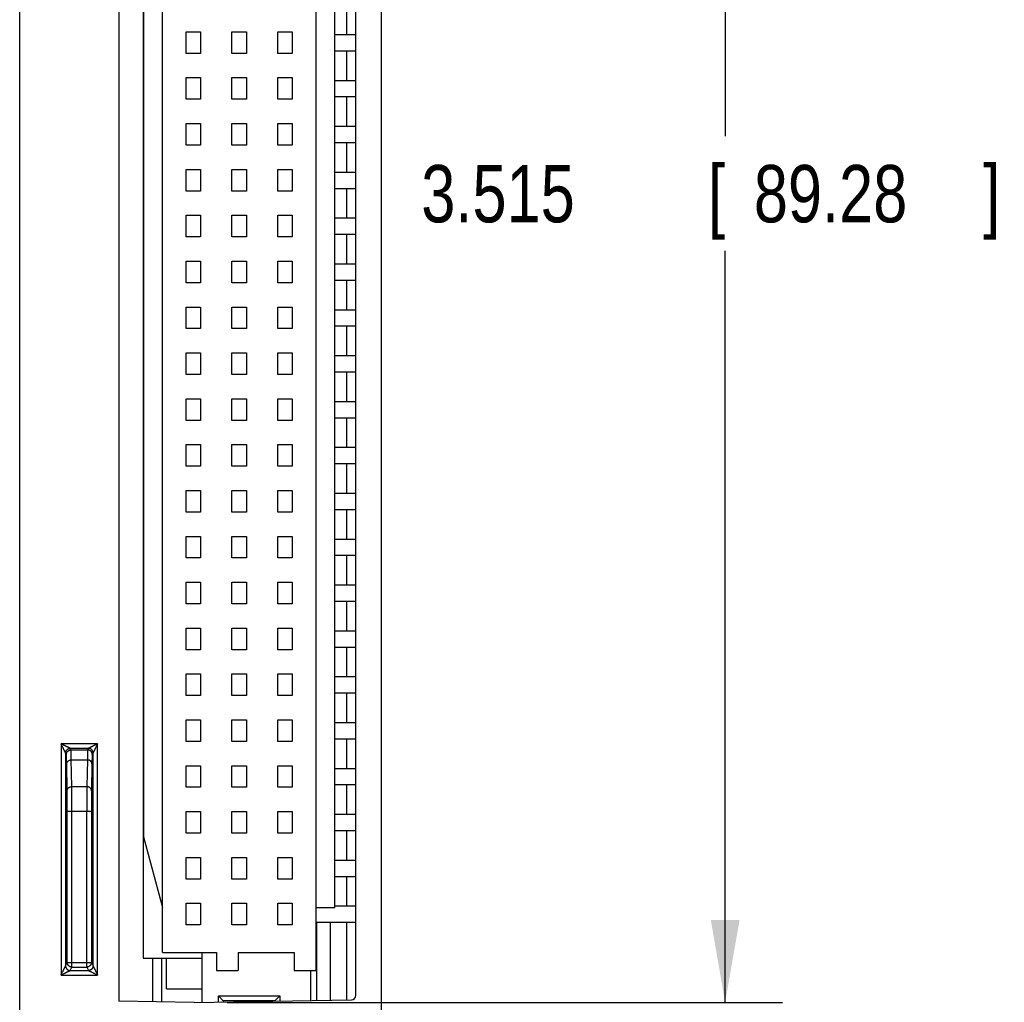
# Model space of a CAD drawing. Header units: inches. Extents: x 0 to 22, y 0 to 17.
# Tile 49 of 53: x 17.5 to 19.6, y 9.1 to 11.3. Entities that reach past the tile are written whole.
import ezdxf

# ---------------------------------------------------------------- set-up
doc = ezdxf.new("R2010")
doc.units = ezdxf.units.IN
doc.header["$LTSCALE"] = 1.21
doc.header["$MEASUREMENT"] = 0
doc.layers.get('0').update_dxf_attribs({"linetype": 'CONTINUOUS'})
doc.layers.add('DIMENSIONS', color=7, linetype='CONTINUOUS')
doc.styles.get("Standard").update_dxf_attribs({"font": 'txt', "width": 0.8})
doc.dimstyles.new('DIMSTYLE_1', dxfattribs={"dimtxt": 0.125, "dimasz": 0.18, "dimexe": 0.18, "dimexo": 0.0625, "dimgap": 0.09, "dimtad": 0, "dimtih": 1, "dimtoh": 1, "dimdec": 3, "dimzin": 4, "dimdsep": 46, "dimtxsty": 'STANDARD', "dimblk": '_FILLED', "dimblk1": '_FILLED', "dimblk2": '_FILLED', "dimcen": 0.09, "dimadec": 0, "dimazin": 0, "dimtp": 0.01, "dimtm": 0.01, "dimtfac": 1, "dimtdec": 3, "dimtofl": 0, "dimtmove": 0, "dimatfit": 3, "dimldrblk": '_FILLED', "dimfxl": 1, "dimtolj": 1, "dimtzin": 4, "dimarcsym": 0})

# ---------------------------------------------------------------- blocks, each defined once
blk = doc.blocks.new('_FILLED')
at = {"color": 0, "linetype": 'BYBLOCK'}
blk.add_solid([(0, 0), (-1, 0.174), (-1, -0.174)], dxfattribs=at)
blk = doc.blocks.new('*D8')
at = {"layer": 'DIMENSIONS', "color": 2, "linetype": 'CONTINUOUS'}
for p, q in [((17.9332, 12.6632), (19.1537, 12.6632)), ((19.0287, 12.6632), (19.0287, 11.0369)), ((19.0287, 9.1484), (19.0287, 10.7869)), ((17.9432, 9.1484), (19.1537, 9.1484))]:
    blk.add_line(p, q, dxfattribs=at)
at = {"layer": 'DIMENSIONS', "color": 2, "linetype": 'CONTINUOUS', "xscale": 0.18, "yscale": 0.18, "zscale": 0.18}
for p, rotation in [((19.0287, 12.6632), 90), ((19.0287, 9.1484), 270)]:
    blk.add_blockref('_FILLED', p, dxfattribs=dict(at, rotation=rotation))
at = {"layer": 'DIMENSIONS', "color": 2, "linetype": 'CONTINUOUS', "width": 0.8}
for s, p in [('3.515', (18.3662, 10.8494)), ('[', (18.9912, 10.8494)), ('89.28', (19.0912, 10.8494)), (']', (19.5912, 10.8494))]:
    blk.add_text(s, height=0.125, dxfattribs=at).set_placement(p)

msp = doc.modelspace()

# ---------------------------------------------------------------- linework, layer by layer
at = {"color": 7, "linetype": 'CONTINUOUS'}
for p, q in [((17.4907, 7.4353), (17.4907, 13.3801)), ((18.2787, 13.3796), (18.2787, 7.4358)), ((17.7067, 12.6603), (17.7067, 9.1511)), ((18.2237, 9.1642), (18.2237, 12.6472)), ((18.1365, 12.5644), (18.1365, 9.218)), ((17.7601, 12.5369), (17.7601, 9.2455)), ((17.8018, 9.2573), (17.8018, 12.5251)), ((18.1778, 9.3558), (18.1778, 12.4266)), ((17.7605, 12.2724), (17.7605, 9.51)), ((18.204, 11.2589), (18.204, 11.3235)), ((17.8534, 11.2176), (17.8534, 11.2648)), ((17.8534, 11.2648), (17.8849, 11.2648)), ((17.8849, 11.2648), (17.8849, 11.2176)), ((17.9534, 11.2176), (17.9534, 11.2648)), ((17.9534, 11.2648), (17.9849, 11.2648)), ((17.9849, 11.2648), (17.9849, 11.2176)), ((18.0534, 11.2176), (18.0534, 11.2648)), ((18.0534, 11.2648), (18.0849, 11.2648)), ((18.0849, 11.2648), (18.0849, 11.2176)), ((18.1778, 11.2589), (18.2237, 11.2589)), ((17.8849, 11.2176), (17.8534, 11.2176)), ((17.9849, 11.2176), (17.9534, 11.2176)), ((18.0849, 11.2176), (18.0534, 11.2176)), ((18.1778, 11.2235), (18.2237, 11.2235)), ((18.204, 11.1589), (18.204, 11.2235)), ((17.8534, 11.1176), (17.8534, 11.1648)), ((17.8534, 11.1648), (17.8849, 11.1648)), ((17.8849, 11.1648), (17.8849, 11.1176)), ((17.9534, 11.1176), (17.9534, 11.1648)), ((17.9534, 11.1648), (17.9849, 11.1648)), ((17.9849, 11.1648), (17.9849, 11.1176)), ((18.0534, 11.1176), (18.0534, 11.1648)), ((18.0534, 11.1648), (18.0849, 11.1648)), ((18.0849, 11.1648), (18.0849, 11.1176)), ((18.1778, 11.1589), (18.2237, 11.1589)), ((18.1778, 11.1235), (18.2237, 11.1235)), ((18.204, 11.0589), (18.204, 11.1235)), ((17.8849, 11.1176), (17.8534, 11.1176)), ((17.9849, 11.1176), (17.9534, 11.1176)), ((18.0849, 11.1176), (18.0534, 11.1176)), ((17.8534, 11.0176), (17.8534, 11.0648)), ((17.8534, 11.0648), (17.8849, 11.0648)), ((17.8849, 11.0648), (17.8849, 11.0176)), ((17.9534, 11.0176), (17.9534, 11.0648)), ((17.9534, 11.0648), (17.9849, 11.0648)), ((17.9849, 11.0648), (17.9849, 11.0176)), ((18.0534, 11.0176), (18.0534, 11.0648)), ((18.0534, 11.0648), (18.0849, 11.0648)), ((18.0849, 11.0648), (18.0849, 11.0176)), ((18.1778, 11.0589), (18.2237, 11.0589)), ((17.8849, 11.0176), (17.8534, 11.0176)), ((17.9849, 11.0176), (17.9534, 11.0176)), ((18.0849, 11.0176), (18.0534, 11.0176)), ((18.1778, 11.0235), (18.2237, 11.0235)), ((18.204, 10.9589), (18.204, 11.0235)), ((17.8534, 10.9176), (17.8534, 10.9648)), ((17.8534, 10.9648), (17.8849, 10.9648)), ((17.8849, 10.9648), (17.8849, 10.9176)), ((17.9534, 10.9176), (17.9534, 10.9648)), ((17.9534, 10.9648), (17.9849, 10.9648)), ((17.9849, 10.9648), (17.9849, 10.9176)), ((18.0534, 10.9176), (18.0534, 10.9648)), ((18.0534, 10.9648), (18.0849, 10.9648)), ((18.0849, 10.9648), (18.0849, 10.9176)), ((18.1778, 10.9589), (18.2237, 10.9589)), ((17.8849, 10.9176), (17.8534, 10.9176)), ((17.9849, 10.9176), (17.9534, 10.9176)), ((18.0849, 10.9176), (18.0534, 10.9176)), ((18.1778, 10.9235), (18.2237, 10.9235)), ((18.204, 10.8589), (18.204, 10.9235)), ((17.8534, 10.8176), (17.8534, 10.8648)), ((17.8534, 10.8648), (17.8849, 10.8648)), ((17.8849, 10.8648), (17.8849, 10.8176)), ((17.9534, 10.8176), (17.9534, 10.8648)), ((17.9534, 10.8648), (17.9849, 10.8648)), ((17.9849, 10.8648), (17.9849, 10.8176)), ((18.0534, 10.8176), (18.0534, 10.8648)), ((18.0534, 10.8648), (18.0849, 10.8648)), ((18.0849, 10.8648), (18.0849, 10.8176)), ((18.1778, 10.8589), (18.2237, 10.8589)), ((18.1778, 10.8235), (18.2237, 10.8235)), ((18.204, 10.7589), (18.204, 10.8235)), ((17.8849, 10.8176), (17.8534, 10.8176)), ((17.9849, 10.8176), (17.9534, 10.8176)), ((18.0849, 10.8176), (18.0534, 10.8176)), ((17.8534, 10.7176), (17.8534, 10.7648)), ((17.8534, 10.7648), (17.8849, 10.7648)), ((17.8849, 10.7648), (17.8849, 10.7176)), ((17.9534, 10.7176), (17.9534, 10.7648)), ((17.9534, 10.7648), (17.9849, 10.7648)), ((17.9849, 10.7648), (17.9849, 10.7176)), ((18.0534, 10.7176), (18.0534, 10.7648)), ((18.0534, 10.7648), (18.0849, 10.7648)), ((18.0849, 10.7648), (18.0849, 10.7176)), ((18.1778, 10.7589), (18.2237, 10.7589)), ((17.8849, 10.7176), (17.8534, 10.7176)), ((17.9849, 10.7176), (17.9534, 10.7176)), ((18.0849, 10.7176), (18.0534, 10.7176)), ((18.1778, 10.7235), (18.2237, 10.7235)), ((18.204, 10.6589), (18.204, 10.7235)), ((17.8534, 10.6176), (17.8534, 10.6648)), ((17.8534, 10.6648), (17.8849, 10.6648)), ((17.8849, 10.6648), (17.8849, 10.6176)), ((17.9534, 10.6176), (17.9534, 10.6648)), ((17.9534, 10.6648), (17.9849, 10.6648)), ((17.9849, 10.6648), (17.9849, 10.6176)), ((18.0534, 10.6176), (18.0534, 10.6648)), ((18.0534, 10.6648), (18.0849, 10.6648)), ((18.0849, 10.6648), (18.0849, 10.6176)), ((18.1778, 10.6589), (18.2237, 10.6589)), ((17.8849, 10.6176), (17.8534, 10.6176)), ((17.9849, 10.6176), (17.9534, 10.6176)), ((18.0849, 10.6176), (18.0534, 10.6176)), ((18.1778, 10.6235), (18.2237, 10.6235)), ((18.204, 10.5589), (18.204, 10.6235)), ((17.8534, 10.5176), (17.8534, 10.5648)), ((17.8534, 10.5648), (17.8849, 10.5648)), ((17.8849, 10.5648), (17.8849, 10.5176)), ((17.9534, 10.5176), (17.9534, 10.5648)), ((17.9534, 10.5648), (17.9849, 10.5648)), ((17.9849, 10.5648), (17.9849, 10.5176)), ((18.0534, 10.5176), (18.0534, 10.5648)), ((18.0534, 10.5648), (18.0849, 10.5648)), ((18.0849, 10.5648), (18.0849, 10.5176)), ((18.1778, 10.5589), (18.2237, 10.5589)), ((18.1778, 10.5235), (18.2237, 10.5235)), ((18.204, 10.4589), (18.204, 10.5235)), ((17.8849, 10.5176), (17.8534, 10.5176)), ((17.9849, 10.5176), (17.9534, 10.5176)), ((18.0849, 10.5176), (18.0534, 10.5176)), ((17.8534, 10.4176), (17.8534, 10.4648)), ((17.8534, 10.4648), (17.8849, 10.4648)), ((17.8849, 10.4648), (17.8849, 10.4176)), ((17.9534, 10.4176), (17.9534, 10.4648)), ((17.9534, 10.4648), (17.9849, 10.4648)), ((17.9849, 10.4648), (17.9849, 10.4176)), ((18.0534, 10.4176), (18.0534, 10.4648)), ((18.0534, 10.4648), (18.0849, 10.4648)), ((18.0849, 10.4648), (18.0849, 10.4176)), ((18.1778, 10.4589), (18.2237, 10.4589)), ((17.8849, 10.4176), (17.8534, 10.4176)), ((17.9849, 10.4176), (17.9534, 10.4176)), ((18.0849, 10.4176), (18.0534, 10.4176)), ((18.1778, 10.4235), (18.2237, 10.4235)), ((18.204, 10.3589), (18.204, 10.4235)), ((17.8534, 10.3176), (17.8534, 10.3648)), ((17.8534, 10.3648), (17.8849, 10.3648)), ((17.8849, 10.3648), (17.8849, 10.3176)), ((17.9534, 10.3648), (17.9849, 10.3648)), ((17.9534, 10.3176), (17.9534, 10.3648)), ((17.9849, 10.3648), (17.9849, 10.3176)), ((18.0534, 10.3648), (18.0849, 10.3648)), ((18.0534, 10.3176), (18.0534, 10.3648)), ((18.0849, 10.3648), (18.0849, 10.3176)), ((18.1778, 10.3589), (18.2237, 10.3589)), ((17.8849, 10.3176), (17.8534, 10.3176)), ((17.9849, 10.3176), (17.9534, 10.3176)), ((18.0849, 10.3176), (18.0534, 10.3176)), ((18.1778, 10.3235), (18.2237, 10.3235)), ((18.204, 10.2589), (18.204, 10.3235)), ((17.8534, 10.2176), (17.8534, 10.2648)), ((17.8534, 10.2648), (17.8849, 10.2648)), ((17.8849, 10.2648), (17.8849, 10.2176)), ((17.9534, 10.2648), (17.9849, 10.2648)), ((17.9534, 10.2176), (17.9534, 10.2648)), ((17.9849, 10.2648), (17.9849, 10.2176)), ((18.0534, 10.2648), (18.0849, 10.2648)), ((18.0534, 10.2176), (18.0534, 10.2648)), ((18.0849, 10.2648), (18.0849, 10.2176)), ((18.1778, 10.2589), (18.2237, 10.2589)), ((18.1778, 10.2235), (18.2237, 10.2235)), ((18.204, 10.1589), (18.204, 10.2235)), ((17.8849, 10.2176), (17.8534, 10.2176)), ((17.9849, 10.2176), (17.9534, 10.2176)), ((18.0849, 10.2176), (18.0534, 10.2176)), ((17.8534, 10.1648), (17.8849, 10.1648)), ((17.8534, 10.1176), (17.8534, 10.1648)), ((17.8849, 10.1648), (17.8849, 10.1176)), ((17.9534, 10.1648), (17.9849, 10.1648)), ((17.9534, 10.1176), (17.9534, 10.1648)), ((17.9849, 10.1648), (17.9849, 10.1176)), ((18.0534, 10.1648), (18.0849, 10.1648)), ((18.0534, 10.1176), (18.0534, 10.1648)), ((18.0849, 10.1648), (18.0849, 10.1176)), ((18.1778, 10.1589), (18.2237, 10.1589)), ((17.8849, 10.1176), (17.8534, 10.1176)), ((17.9849, 10.1176), (17.9534, 10.1176)), ((18.0849, 10.1176), (18.0534, 10.1176)), ((18.1778, 10.1235), (18.2237, 10.1235)), ((18.204, 10.0589), (18.204, 10.1235)), ((17.8534, 10.0648), (17.8849, 10.0648)), ((17.8534, 10.0176), (17.8534, 10.0648)), ((17.8849, 10.0648), (17.8849, 10.0176)), ((17.9534, 10.0648), (17.9849, 10.0648)), ((17.9534, 10.0176), (17.9534, 10.0648)), ((17.9849, 10.0648), (17.9849, 10.0176)), ((18.0534, 10.0648), (18.0849, 10.0648)), ((18.0534, 10.0176), (18.0534, 10.0648)), ((18.0849, 10.0648), (18.0849, 10.0176)), ((18.1778, 10.0589), (18.2237, 10.0589)), ((17.8849, 10.0176), (17.8534, 10.0176)), ((17.9849, 10.0176), (17.9534, 10.0176)), ((18.0849, 10.0176), (18.0534, 10.0176)), ((18.1778, 10.0235), (18.2237, 10.0235)), ((18.204, 9.9589), (18.204, 10.0235)), ((17.8534, 9.9648), (17.8849, 9.9648)), ((17.8534, 9.9176), (17.8534, 9.9648)), ((17.8849, 9.9648), (17.8849, 9.9176)), ((17.9534, 9.9648), (17.9849, 9.9648)), ((17.9534, 9.9176), (17.9534, 9.9648)), ((17.9849, 9.9648), (17.9849, 9.9176)), ((18.0534, 9.9648), (18.0849, 9.9648)), ((18.0534, 9.9176), (18.0534, 9.9648)), ((18.0849, 9.9648), (18.0849, 9.9176)), ((18.1778, 9.9589), (18.2237, 9.9589)), ((17.8849, 9.9176), (17.8534, 9.9176)), ((17.9849, 9.9176), (17.9534, 9.9176)), ((18.0849, 9.9176), (18.0534, 9.9176)), ((18.1778, 9.9235), (18.2237, 9.9235)), ((18.204, 9.8589), (18.204, 9.9235)), ((17.8534, 9.8648), (17.8849, 9.8648)), ((17.8534, 9.8176), (17.8534, 9.8648)), ((17.8849, 9.8648), (17.8849, 9.8176)), ((17.9534, 9.8648), (17.9849, 9.8648)), ((17.9534, 9.8176), (17.9534, 9.8648)), ((17.9849, 9.8648), (17.9849, 9.8176)), ((18.0534, 9.8648), (18.0849, 9.8648)), ((18.0534, 9.8176), (18.0534, 9.8648)), ((18.0849, 9.8648), (18.0849, 9.8176)), ((18.1778, 9.8589), (18.2237, 9.8589)), ((17.8849, 9.8176), (17.8534, 9.8176)), ((17.9849, 9.8176), (17.9534, 9.8176)), ((18.0849, 9.8176), (18.0534, 9.8176)), ((18.1778, 9.8235), (18.2237, 9.8235)), ((18.204, 9.7589), (18.204, 9.8235)), ((17.8534, 9.7648), (17.8849, 9.7648)), ((17.8534, 9.7176), (17.8534, 9.7648)), ((17.8849, 9.7648), (17.8849, 9.7176)), ((17.9534, 9.7648), (17.9849, 9.7648)), ((17.9534, 9.7176), (17.9534, 9.7648)), ((17.9849, 9.7648), (17.9849, 9.7176)), ((18.0534, 9.7648), (18.0849, 9.7648)), ((18.0534, 9.7176), (18.0534, 9.7648)), ((18.0849, 9.7648), (18.0849, 9.7176)), ((18.1778, 9.7589), (18.2237, 9.7589)), ((17.6606, 9.7126), (17.5808, 9.7126)), ((17.5808, 9.7126), (17.5808, 9.2084)), ((17.6606, 9.2084), (17.6606, 9.7126)), ((17.8849, 9.7176), (17.8534, 9.7176)), ((17.9849, 9.7176), (17.9534, 9.7176)), ((18.0849, 9.7176), (18.0534, 9.7176)), ((18.1778, 9.7235), (18.2237, 9.7235)), ((18.204, 9.6589), (18.204, 9.7235)), ((17.5925, 9.6892), (17.5908, 9.6926)), ((17.5908, 9.6926), (17.5908, 9.2284)), ((17.6406, 9.7026), (17.6008, 9.7026)), ((17.6025, 9.6992), (17.6008, 9.7026)), ((17.6025, 9.6992), (17.6389, 9.6992)), ((17.6406, 9.7026), (17.6389, 9.6992)), ((17.6506, 9.6926), (17.6489, 9.6892)), ((17.6506, 9.2284), (17.6506, 9.6926)), ((17.5942, 9.6102), (17.5932, 9.6685)), ((17.6032, 9.6774), (17.6382, 9.6774)), ((17.6042, 9.6191), (17.6032, 9.6774)), ((17.6382, 9.6774), (17.6372, 9.6191)), ((17.6482, 9.6685), (17.6472, 9.6102)), ((17.8534, 9.6648), (17.8849, 9.6648)), ((17.8534, 9.6176), (17.8534, 9.6648)), ((17.8849, 9.6648), (17.8849, 9.6176)), ((17.9534, 9.6648), (17.9849, 9.6648)), ((17.9534, 9.6176), (17.9534, 9.6648)), ((17.9849, 9.6648), (17.9849, 9.6176)), ((18.0534, 9.6648), (18.0849, 9.6648)), ((18.0534, 9.6176), (18.0534, 9.6648)), ((18.0849, 9.6648), (18.0849, 9.6176)), ((18.1778, 9.6589), (18.2237, 9.6589)), ((17.6042, 9.6191), (17.6372, 9.6191)), ((17.8849, 9.6176), (17.8534, 9.6176)), ((17.9849, 9.6176), (17.9534, 9.6176)), ((18.0849, 9.6176), (18.0534, 9.6176)), ((18.1778, 9.6235), (18.2237, 9.6235)), ((18.204, 9.5589), (18.204, 9.6235)), ((17.5944, 9.5657), (17.6469, 9.5657)), ((17.5944, 9.2357), (17.5944, 9.5657)), ((17.6044, 9.2257), (17.6044, 9.5657)), ((17.6369, 9.2257), (17.6369, 9.5657)), ((17.6469, 9.5657), (17.6469, 9.2357)), ((17.8534, 9.5648), (17.8849, 9.5648)), ((17.8534, 9.5176), (17.8534, 9.5648)), ((17.8849, 9.5648), (17.8849, 9.5176)), ((17.9534, 9.5648), (17.9849, 9.5648)), ((17.9534, 9.5176), (17.9534, 9.5648)), ((17.9849, 9.5648), (17.9849, 9.5176)), ((18.0534, 9.5648), (18.0849, 9.5648)), ((18.0534, 9.5176), (18.0534, 9.5648)), ((18.0849, 9.5648), (18.0849, 9.5176)), ((18.1778, 9.5589), (18.2237, 9.5589)), ((17.7605, 9.51), (17.8018, 9.3557)), ((17.8849, 9.5176), (17.8534, 9.5176)), ((17.9849, 9.5176), (17.9534, 9.5176)), ((18.0849, 9.5176), (18.0534, 9.5176)), ((18.1778, 9.5235), (18.2237, 9.5235)), ((18.204, 9.4589), (18.204, 9.5235)), ((17.8534, 9.4648), (17.8849, 9.4648)), ((17.8534, 9.4176), (17.8534, 9.4648)), ((17.8849, 9.4648), (17.8849, 9.4176)), ((17.9534, 9.4648), (17.9849, 9.4648)), ((17.9534, 9.4176), (17.9534, 9.4648)), ((17.9849, 9.4648), (17.9849, 9.4176)), ((18.0534, 9.4648), (18.0849, 9.4648)), ((18.0534, 9.4176), (18.0534, 9.4648)), ((18.0849, 9.4648), (18.0849, 9.4176)), ((18.1778, 9.4589), (18.2237, 9.4589)), ((17.8849, 9.4176), (17.8534, 9.4176)), ((17.9849, 9.4176), (17.9534, 9.4176)), ((18.0849, 9.4176), (18.0534, 9.4176)), ((18.1778, 9.4235), (18.2237, 9.4235)), ((18.204, 9.3589), (18.204, 9.4235)), ((17.8534, 9.3648), (17.8849, 9.3648)), ((17.8534, 9.3176), (17.8534, 9.3648)), ((17.8849, 9.3648), (17.8849, 9.3176)), ((17.9534, 9.3648), (17.9849, 9.3648)), ((17.9534, 9.3176), (17.9534, 9.3648)), ((17.9849, 9.3648), (17.9849, 9.3176)), ((18.0534, 9.3648), (18.0849, 9.3648)), ((18.0534, 9.3176), (18.0534, 9.3648)), ((18.0849, 9.3648), (18.0849, 9.3176)), ((18.1365, 9.3558), (18.1778, 9.3558)), ((18.1778, 9.3589), (18.2237, 9.3589)), ((17.8849, 9.3176), (17.8534, 9.3176)), ((17.9849, 9.3176), (17.9534, 9.3176)), ((18.0849, 9.3176), (18.0534, 9.3176)), ((18.1365, 9.3235), (18.2237, 9.3235)), ((18.1387, 9.1529), (18.1387, 9.3235)), ((18.1682, 9.1534), (18.1682, 9.3235)), ((18.204, 9.154), (18.204, 9.3235)), ((17.8018, 9.2573), (17.92, 9.2573)), ((17.8885, 9.1485), (17.8885, 9.2573)), ((17.92, 9.2573), (17.92, 9.218)), ((17.9672, 9.2573), (18.0892, 9.2573)), ((17.9672, 9.2573), (17.9672, 9.218)), ((18.0892, 9.2573), (18.0892, 9.218)), ((17.5908, 9.2284), (17.5944, 9.2357)), ((17.5944, 9.2357), (17.6469, 9.2357)), ((17.6469, 9.2357), (17.6506, 9.2284)), ((17.7601, 9.2455), (17.8885, 9.2455)), ((17.7807, 9.1498), (17.7807, 9.2455)), ((17.8003, 9.1494), (17.8003, 9.2455)), ((17.8107, 9.1786), (17.8107, 9.2455)), ((17.6008, 9.2184), (17.6044, 9.2257)), ((17.6008, 9.2184), (17.6406, 9.2184)), ((17.6044, 9.2257), (17.6369, 9.2257)), ((17.6369, 9.2257), (17.6406, 9.2184)), ((17.92, 9.218), (17.9672, 9.218)), ((18.0892, 9.218), (18.1365, 9.218)), ((18.1247, 9.218), (18.1247, 9.1526)), ((17.5808, 9.2084), (17.6606, 9.2084)), ((17.8107, 9.1786), (17.8885, 9.1786)), ((17.8707, 9.1482), (17.7067, 9.1511)), ((17.8707, 9.1482), (18.2139, 9.1542)), ((17.9239, 9.1628), (18.0578, 9.1628)), ((17.9239, 9.1628), (17.9344, 9.1523)), ((17.9239, 9.1491), (17.9239, 9.1628)), ((18.0472, 9.1523), (17.9344, 9.1523)), ((17.9344, 9.1523), (17.9344, 9.1493)), ((18.0472, 9.1523), (18.0578, 9.1628)), ((18.0472, 9.1513), (18.0472, 9.1523)), ((18.0578, 9.1628), (18.0578, 9.1515))]:
    msp.add_line(p, q, dxfattribs=at)
msp.add_arc((18.2137, 9.1642), 0.01, 271, 360, dxfattribs=at)
for points, knots in [([(17.6008, 9.7026), (17.6008, 9.7026), (17.6007, 9.7026), (17.6006, 9.7027), (17.6005, 9.7027), (17.6004, 9.7028), (17.6002, 9.7029), (17.5999, 9.703), (17.5996, 9.7032), (17.5992, 9.7034), (17.5987, 9.7037), (17.5981, 9.704), (17.5973, 9.7043), (17.5965, 9.7048), (17.5954, 9.7053), (17.5942, 9.7059), (17.5928, 9.7066), (17.5912, 9.7074), (17.5894, 9.7083), (17.5875, 9.7093), (17.5853, 9.7103), (17.5831, 9.7115), (17.5815, 9.7122), (17.5808, 9.7126)], [0, 0, 0, 0, 0.001628, 0.00512, 0.010695, 0.018476, 0.028792, 0.041995, 0.058371, 0.07854, 0.103298, 0.133336, 0.169473, 0.212641, 0.263861, 0.324005, 0.393811, 0.473734, 0.563739, 0.663155, 0.770577, 0.883756, 1, 1, 1, 1]), ([(17.5908, 9.6926), (17.5908, 9.6926), (17.5907, 9.6926), (17.5907, 9.6927), (17.5907, 9.6928), (17.5906, 9.693), (17.5905, 9.6932), (17.5904, 9.6934), (17.5902, 9.6938), (17.59, 9.6942), (17.5897, 9.6946), (17.5895, 9.6952), (17.5891, 9.696), (17.5887, 9.6968), (17.5882, 9.6978), (17.5875, 9.699), (17.5869, 9.7004), (17.586, 9.702), (17.5851, 9.7038), (17.5841, 9.7058), (17.5831, 9.708), (17.5819, 9.7103), (17.5812, 9.7118), (17.5808, 9.7126)], [0, 0, 0, 0, 0.001296, 0.004453, 0.009632, 0.0171, 0.027108, 0.039945, 0.055984, 0.07579, 0.100062, 0.129596, 0.165218, 0.207915, 0.258696, 0.318535, 0.388254, 0.468368, 0.558899, 0.659175, 0.767743, 0.882278, 1, 1, 1, 1]), ([(17.6606, 9.7126), (17.6598, 9.7122), (17.6583, 9.7115), (17.656, 9.7103), (17.6539, 9.7093), (17.6519, 9.7083), (17.6501, 9.7074), (17.6485, 9.7066), (17.6471, 9.7059), (17.6459, 9.7053), (17.6449, 9.7048), (17.644, 9.7043), (17.6433, 9.704), (17.6427, 9.7037), (17.6422, 9.7034), (17.6418, 9.7032), (17.6415, 9.703), (17.6412, 9.7029), (17.641, 9.7028), (17.6408, 9.7027), (17.6407, 9.7027), (17.6406, 9.7026), (17.6406, 9.7026), (17.6406, 9.7026)], [0, 0, 0, 0, 0.116288, 0.229516, 0.336959, 0.436393, 0.526416, 0.606354, 0.676168, 0.736295, 0.787489, 0.830672, 0.866804, 0.896798, 0.92154, 0.941792, 0.958195, 0.971272, 0.981547, 0.989339, 0.9949, 0.998383, 1, 1, 1, 1]), ([(17.6606, 9.7126), (17.6602, 9.7118), (17.6594, 9.7103), (17.6583, 9.708), (17.6572, 9.7058), (17.6562, 9.7039), (17.6553, 9.7021), (17.6545, 9.7005), (17.6538, 9.6991), (17.6532, 9.6979), (17.6527, 9.6968), (17.6523, 9.696), (17.6519, 9.6952), (17.6516, 9.6946), (17.6514, 9.6942), (17.6512, 9.6938), (17.651, 9.6934), (17.6509, 9.6932), (17.6508, 9.693), (17.6507, 9.6928), (17.6506, 9.6927), (17.6506, 9.6926), (17.6506, 9.6926), (17.6506, 9.6926)], [0, 0, 0, 0, 0.117651, 0.232139, 0.340608, 0.440763, 0.53117, 0.611193, 0.680865, 0.740699, 0.791516, 0.834282, 0.869999, 0.899619, 0.92401, 0.943942, 0.960048, 0.972852, 0.98281, 0.990303, 0.995539, 0.998722, 1, 1, 1, 1]), ([(17.5908, 9.6926), (17.5908, 9.6929), (17.5908, 9.6934), (17.5909, 9.6942), (17.591, 9.6949), (17.5912, 9.6957), (17.5915, 9.6964), (17.5918, 9.6971), (17.5922, 9.6978), (17.5927, 9.6985), (17.5932, 9.6991), (17.5937, 9.6997), (17.5943, 9.7002), (17.5949, 9.7007), (17.5955, 9.7011), (17.5962, 9.7015), (17.5969, 9.7019), (17.5977, 9.7021), (17.5984, 9.7023), (17.5992, 9.7025), (17.6, 9.7026), (17.6005, 9.7026), (17.6008, 9.7026)], [0, 0, 0, 0, 0.050012, 0.100003, 0.149998, 0.199996, 0.249996, 0.299998, 0.35, 0.400002, 0.450004, 0.500007, 0.550011, 0.600015, 0.650019, 0.700022, 0.750024, 0.800024, 0.850022, 0.900018, 0.95001, 1, 1, 1, 1]), ([(17.5925, 9.6892), (17.5925, 9.6895), (17.5925, 9.69), (17.5926, 9.6908), (17.5927, 9.6915), (17.593, 9.6923), (17.5932, 9.693), (17.5936, 9.6937), (17.5939, 9.6944), (17.5944, 9.6951), (17.5949, 9.6957), (17.5954, 9.6963), (17.596, 9.6968), (17.5966, 9.6973), (17.5972, 9.6977), (17.5979, 9.6981), (17.5986, 9.6984), (17.5994, 9.6987), (17.6001, 9.6989), (17.6009, 9.6991), (17.6017, 9.6992), (17.6022, 9.6992), (17.6025, 9.6992)], [0, 0, 0, 0, 0.049995, 0.09999, 0.149986, 0.199983, 0.249981, 0.29998, 0.349979, 0.39998, 0.44998, 0.499981, 0.549983, 0.599985, 0.649987, 0.69999, 0.749992, 0.799994, 0.849996, 0.899998, 0.949999, 1, 1, 1, 1]), ([(17.5932, 9.6685), (17.5932, 9.6696), (17.5931, 9.6716), (17.5931, 9.6744), (17.593, 9.6771), (17.593, 9.6795), (17.5929, 9.6816), (17.5929, 9.6835), (17.5928, 9.6851), (17.5927, 9.6864), (17.5927, 9.6875), (17.5926, 9.6883), (17.5925, 9.6888), (17.5925, 9.6891), (17.5925, 9.6892)], [0, 0, 0, 0, 0.150377, 0.289762, 0.417617, 0.533487, 0.636988, 0.727851, 0.805862, 0.870859, 0.922731, 0.961445, 0.987096, 1, 1, 1, 1]), ([(17.6032, 9.6774), (17.6032, 9.6785), (17.6031, 9.6806), (17.6031, 9.6837), (17.603, 9.6865), (17.603, 9.689), (17.6029, 9.6912), (17.6028, 9.6932), (17.6028, 9.6949), (17.6027, 9.6963), (17.6027, 9.6974), (17.6026, 9.6983), (17.6025, 9.6988), (17.6025, 9.6991), (17.6025, 9.6992)], [0, 0, 0, 0, 0.151755, 0.291575, 0.419261, 0.534636, 0.637546, 0.727865, 0.805476, 0.870278, 0.922182, 0.961117, 0.987037, 1, 1, 1, 1]), ([(17.6389, 9.6992), (17.6388, 9.6991), (17.6388, 9.6988), (17.6387, 9.6983), (17.6387, 9.6974), (17.6386, 9.6963), (17.6386, 9.6949), (17.6385, 9.6932), (17.6385, 9.6912), (17.6384, 9.689), (17.6383, 9.6865), (17.6383, 9.6837), (17.6382, 9.6806), (17.6382, 9.6785), (17.6382, 9.6774)], [0, 0, 0, 0, 0.012963, 0.038883, 0.077818, 0.129722, 0.194524, 0.272135, 0.362454, 0.465364, 0.580739, 0.708425, 0.848245, 1, 1, 1, 1]), ([(17.6489, 9.6892), (17.6489, 9.6895), (17.6489, 9.69), (17.6488, 9.6908), (17.6486, 9.6915), (17.6484, 9.6923), (17.6481, 9.693), (17.6478, 9.6937), (17.6474, 9.6944), (17.647, 9.6951), (17.6465, 9.6957), (17.646, 9.6963), (17.6454, 9.6968), (17.6448, 9.6973), (17.6441, 9.6977), (17.6434, 9.6981), (17.6427, 9.6984), (17.642, 9.6987), (17.6412, 9.6989), (17.6405, 9.6991), (17.6397, 9.6992), (17.6392, 9.6992), (17.6389, 9.6992)], [0, 0, 0, 0, 0.049995, 0.09999, 0.149986, 0.199983, 0.249981, 0.29998, 0.349979, 0.399979, 0.44998, 0.499981, 0.549983, 0.599985, 0.649987, 0.69999, 0.749992, 0.799994, 0.849996, 0.899998, 0.949999, 1, 1, 1, 1]), ([(17.6506, 9.6926), (17.6506, 9.6929), (17.6506, 9.6934), (17.6505, 9.6942), (17.6503, 9.6949), (17.6501, 9.6957), (17.6498, 9.6964), (17.6495, 9.6971), (17.6491, 9.6978), (17.6487, 9.6985), (17.6482, 9.6991), (17.6477, 9.6997), (17.6471, 9.7002), (17.6465, 9.7007), (17.6458, 9.7011), (17.6451, 9.7015), (17.6444, 9.7019), (17.6437, 9.7021), (17.6429, 9.7023), (17.6422, 9.7025), (17.6414, 9.7026), (17.6409, 9.7026), (17.6406, 9.7026)], [0, 0, 0, 0, 0.050016, 0.100012, 0.15001, 0.200011, 0.250013, 0.300015, 0.350018, 0.400019, 0.45002, 0.50002, 0.55002, 0.600019, 0.650019, 0.700018, 0.750017, 0.800015, 0.85001, 0.900003, 0.949991, 1, 1, 1, 1]), ([(17.6489, 9.6892), (17.6488, 9.6891), (17.6488, 9.6888), (17.6487, 9.6883), (17.6487, 9.6875), (17.6486, 9.6864), (17.6486, 9.6851), (17.6485, 9.6835), (17.6485, 9.6816), (17.6484, 9.6795), (17.6483, 9.6771), (17.6483, 9.6744), (17.6482, 9.6716), (17.6482, 9.6696), (17.6482, 9.6685)], [0, 0, 0, 0, 0.012904, 0.038555, 0.077269, 0.129141, 0.194138, 0.272149, 0.363012, 0.466513, 0.582383, 0.710238, 0.849623, 1, 1, 1, 1]), ([(17.5932, 9.6685), (17.5932, 9.6687), (17.5932, 9.6692), (17.5933, 9.6699), (17.5935, 9.6706), (17.5937, 9.6713), (17.594, 9.6719), (17.5943, 9.6726), (17.5947, 9.6732), (17.5951, 9.6737), (17.5956, 9.6743), (17.5961, 9.6748), (17.5967, 9.6753), (17.5973, 9.6757), (17.598, 9.6761), (17.5987, 9.6765), (17.5994, 9.6767), (17.6001, 9.677), (17.6009, 9.6772), (17.6016, 9.6773), (17.6024, 9.6774), (17.6029, 9.6774), (17.6032, 9.6774)], [0, 0, 0, 0, 0.047039, 0.094171, 0.141466, 0.188993, 0.23681, 0.28497, 0.333516, 0.382479, 0.431882, 0.481734, 0.532034, 0.582771, 0.633922, 0.685457, 0.737334, 0.789507, 0.841921, 0.894516, 0.947231, 1, 1, 1, 1]), ([(17.6482, 9.6685), (17.6482, 9.6687), (17.6481, 9.6692), (17.648, 9.6699), (17.6479, 9.6706), (17.6477, 9.6713), (17.6474, 9.6719), (17.6471, 9.6726), (17.6467, 9.6732), (17.6462, 9.6737), (17.6458, 9.6743), (17.6452, 9.6748), (17.6446, 9.6753), (17.644, 9.6757), (17.6434, 9.6761), (17.6427, 9.6765), (17.642, 9.6767), (17.6412, 9.677), (17.6405, 9.6772), (17.6397, 9.6773), (17.6389, 9.6774), (17.6384, 9.6774), (17.6382, 9.6774)], [0, 0, 0, 0, 0.047039, 0.094171, 0.141466, 0.188993, 0.23681, 0.28497, 0.333516, 0.382479, 0.431882, 0.481734, 0.532034, 0.582771, 0.633922, 0.685457, 0.737334, 0.789507, 0.841921, 0.894516, 0.947231, 1, 1, 1, 1]), ([(17.5942, 9.6102), (17.5942, 9.6104), (17.5942, 9.6109), (17.5943, 9.6116), (17.5945, 9.6123), (17.5947, 9.613), (17.595, 9.6136), (17.5953, 9.6142), (17.5957, 9.6149), (17.5961, 9.6154), (17.5966, 9.616), (17.5971, 9.6165), (17.5977, 9.617), (17.5983, 9.6174), (17.599, 9.6178), (17.5997, 9.6181), (17.6004, 9.6184), (17.6011, 9.6187), (17.6019, 9.6189), (17.6026, 9.619), (17.6034, 9.6191), (17.6039, 9.6191), (17.6042, 9.6191)], [0, 0, 0, 0, 0.047039, 0.09417, 0.141465, 0.188992, 0.236809, 0.284969, 0.333515, 0.382479, 0.431881, 0.481733, 0.532033, 0.58277, 0.633922, 0.685456, 0.737334, 0.789506, 0.84192, 0.894516, 0.947231, 1, 1, 1, 1]), ([(17.6044, 9.5657), (17.6044, 9.5667), (17.6044, 9.5686), (17.6044, 9.5716), (17.6044, 9.5746), (17.6044, 9.5775), (17.6044, 9.5805), (17.6044, 9.5833), (17.6044, 9.5862), (17.6044, 9.589), (17.6044, 9.5917), (17.6044, 9.5944), (17.6044, 9.5969), (17.6044, 9.5995), (17.6043, 9.6019), (17.6043, 9.6042), (17.6043, 9.6065), (17.6043, 9.6086), (17.6043, 9.6107), (17.6043, 9.6126), (17.6043, 9.6144), (17.6042, 9.6161), (17.6042, 9.6176), (17.6042, 9.6186), (17.6042, 9.6191)], [0, 0, 0, 0, 0.056002, 0.111851, 0.167411, 0.222555, 0.27716, 0.331103, 0.384243, 0.436426, 0.487506, 0.53737, 0.585924, 0.633062, 0.678646, 0.722534, 0.764603, 0.804752, 0.842886, 0.87891, 0.912726, 0.944244, 0.973381, 1, 1, 1, 1]), ([(17.6372, 9.6191), (17.6372, 9.6186), (17.6371, 9.6176), (17.6371, 9.6161), (17.6371, 9.6144), (17.6371, 9.6126), (17.6371, 9.6107), (17.6371, 9.6086), (17.637, 9.6065), (17.637, 9.6042), (17.637, 9.6019), (17.637, 9.5995), (17.637, 9.5969), (17.637, 9.5944), (17.637, 9.5917), (17.637, 9.589), (17.637, 9.5862), (17.6369, 9.5833), (17.6369, 9.5805), (17.6369, 9.5775), (17.6369, 9.5746), (17.6369, 9.5716), (17.6369, 9.5686), (17.6369, 9.5667), (17.6369, 9.5657)], [0, 0, 0, 0, 0.026619, 0.055756, 0.087274, 0.121089, 0.157114, 0.195248, 0.235397, 0.277465, 0.321354, 0.366938, 0.414076, 0.46263, 0.512494, 0.563573, 0.615756, 0.668897, 0.72284, 0.777445, 0.832589, 0.888149, 0.943998, 1, 1, 1, 1]), ([(17.6472, 9.6102), (17.6472, 9.6104), (17.6471, 9.6109), (17.647, 9.6116), (17.6469, 9.6123), (17.6467, 9.613), (17.6464, 9.6136), (17.6461, 9.6142), (17.6457, 9.6149), (17.6452, 9.6154), (17.6448, 9.616), (17.6442, 9.6165), (17.6437, 9.617), (17.643, 9.6174), (17.6424, 9.6178), (17.6417, 9.6181), (17.641, 9.6184), (17.6402, 9.6187), (17.6395, 9.6189), (17.6387, 9.619), (17.6379, 9.6191), (17.6374, 9.6191), (17.6372, 9.6191)], [0, 0, 0, 0, 0.047039, 0.09417, 0.141465, 0.188992, 0.236809, 0.284969, 0.333515, 0.382479, 0.431881, 0.481733, 0.532033, 0.58277, 0.633922, 0.685456, 0.737334, 0.789506, 0.84192, 0.894516, 0.947231, 1, 1, 1, 1]), ([(17.5944, 9.5657), (17.5944, 9.5665), (17.5944, 9.5682), (17.5944, 9.5708), (17.5944, 9.5734), (17.5944, 9.576), (17.5944, 9.5785), (17.5944, 9.5811), (17.5944, 9.5835), (17.5944, 9.5859), (17.5944, 9.5883), (17.5944, 9.5906), (17.5944, 9.5928), (17.5944, 9.595), (17.5943, 9.5971), (17.5943, 9.5991), (17.5943, 9.601), (17.5943, 9.6028), (17.5943, 9.6045), (17.5943, 9.6061), (17.5942, 9.6076), (17.5942, 9.6089), (17.5942, 9.6098), (17.5942, 9.6102)], [0, 0, 0, 0, 0.0582, 0.116524, 0.174719, 0.232539, 0.289746, 0.346114, 0.401499, 0.455791, 0.508873, 0.560614, 0.610878, 0.659494, 0.706258, 0.750993, 0.793612, 0.834069, 0.872284, 0.908116, 0.941424, 0.972083, 1, 1, 1, 1]), ([(17.6472, 9.6102), (17.6472, 9.6098), (17.6471, 9.6089), (17.6471, 9.6076), (17.6471, 9.6061), (17.6471, 9.6045), (17.6471, 9.6028), (17.6471, 9.601), (17.647, 9.5991), (17.647, 9.5971), (17.647, 9.595), (17.647, 9.5928), (17.647, 9.5906), (17.647, 9.5883), (17.647, 9.5859), (17.647, 9.5835), (17.6469, 9.5811), (17.6469, 9.5785), (17.6469, 9.576), (17.6469, 9.5734), (17.6469, 9.5708), (17.6469, 9.5682), (17.6469, 9.5665), (17.6469, 9.5657)], [0, 0, 0, 0, 0.027917, 0.058576, 0.091884, 0.127715, 0.165931, 0.206388, 0.249007, 0.293742, 0.340506, 0.389122, 0.439386, 0.491126, 0.544209, 0.598501, 0.653885, 0.710254, 0.767461, 0.825281, 0.883476, 0.9418, 1, 1, 1, 1]), ([(17.6044, 9.2257), (17.6042, 9.2257), (17.6037, 9.2257), (17.6029, 9.2258), (17.6021, 9.226), (17.6014, 9.2262), (17.6006, 9.2264), (17.5999, 9.2268), (17.5992, 9.2272), (17.5986, 9.2276), (17.5979, 9.2281), (17.5974, 9.2286), (17.5968, 9.2292), (17.5963, 9.2298), (17.5959, 9.2305), (17.5955, 9.2311), (17.5952, 9.2319), (17.5949, 9.2326), (17.5947, 9.2334), (17.5945, 9.2341), (17.5945, 9.2349), (17.5944, 9.2354), (17.5944, 9.2357)], [0, 0, 0, 0, 0.049629, 0.09925, 0.148973, 0.198853, 0.248883, 0.299005, 0.349111, 0.39916, 0.449198, 0.499248, 0.549312, 0.599392, 0.64948, 0.699564, 0.749641, 0.799714, 0.849785, 0.899855, 0.949926, 1, 1, 1, 1]), ([(17.6469, 9.2357), (17.6469, 9.2354), (17.6469, 9.2349), (17.6468, 9.2341), (17.6467, 9.2334), (17.6464, 9.2326), (17.6462, 9.2319), (17.6458, 9.2312), (17.6455, 9.2305), (17.645, 9.2298), (17.6445, 9.2292), (17.644, 9.2286), (17.6434, 9.2281), (17.6428, 9.2276), (17.6422, 9.2272), (17.6415, 9.2268), (17.6408, 9.2265), (17.64, 9.2262), (17.6393, 9.226), (17.6385, 9.2258), (17.6377, 9.2257), (17.6372, 9.2257), (17.6369, 9.2257)], [0, 0, 0, 0, 0.049995, 0.099991, 0.149987, 0.199984, 0.249982, 0.299981, 0.34998, 0.39998, 0.449981, 0.499982, 0.549983, 0.599985, 0.649988, 0.69999, 0.749992, 0.799994, 0.849996, 0.899998, 0.949999, 1, 1, 1, 1]), ([(17.5808, 9.2084), (17.5812, 9.2091), (17.5819, 9.2107), (17.5831, 9.213), (17.5841, 9.2151), (17.5851, 9.2171), (17.586, 9.2189), (17.5868, 9.2205), (17.5875, 9.2219), (17.5881, 9.2231), (17.5887, 9.2241), (17.5891, 9.225), (17.5894, 9.2257), (17.5897, 9.2263), (17.59, 9.2268), (17.5902, 9.2272), (17.5904, 9.2275), (17.5905, 9.2278), (17.5906, 9.228), (17.5907, 9.2282), (17.5907, 9.2283), (17.5907, 9.2283), (17.5908, 9.2284), (17.5908, 9.2284)], [0, 0, 0, 0, 0.117651, 0.232139, 0.340608, 0.440763, 0.53117, 0.611193, 0.680865, 0.740699, 0.791516, 0.834282, 0.869999, 0.899619, 0.92401, 0.943942, 0.960048, 0.972852, 0.98281, 0.990303, 0.995539, 0.998722, 1, 1, 1, 1]), ([(17.5808, 9.2084), (17.5815, 9.2088), (17.5831, 9.2095), (17.5853, 9.2106), (17.5875, 9.2117), (17.5894, 9.2127), (17.5912, 9.2136), (17.5928, 9.2144), (17.5942, 9.2151), (17.5954, 9.2157), (17.5965, 9.2162), (17.5973, 9.2166), (17.5981, 9.217), (17.5987, 9.2173), (17.5992, 9.2176), (17.5996, 9.2178), (17.5999, 9.2179), (17.6002, 9.2181), (17.6004, 9.2182), (17.6005, 9.2182), (17.6006, 9.2183), (17.6007, 9.2183), (17.6008, 9.2184), (17.6008, 9.2184)], [0, 0, 0, 0, 0.116288, 0.229516, 0.336959, 0.436393, 0.526416, 0.606354, 0.676168, 0.736295, 0.787489, 0.830672, 0.866804, 0.896798, 0.92154, 0.941792, 0.958195, 0.971272, 0.981547, 0.989339, 0.9949, 0.998383, 1, 1, 1, 1]), ([(17.5908, 9.2284), (17.5908, 9.2281), (17.5908, 9.2276), (17.5909, 9.2268), (17.591, 9.226), (17.5912, 9.2253), (17.5915, 9.2245), (17.5918, 9.2238), (17.5922, 9.2231), (17.5927, 9.2225), (17.5932, 9.2219), (17.5937, 9.2213), (17.5943, 9.2208), (17.5949, 9.2203), (17.5955, 9.2198), (17.5962, 9.2194), (17.5969, 9.2191), (17.5977, 9.2188), (17.5984, 9.2186), (17.5992, 9.2185), (17.6, 9.2184), (17.6005, 9.2184), (17.6008, 9.2184)], [0, 0, 0, 0, 0.050016, 0.100012, 0.15001, 0.200011, 0.250013, 0.300015, 0.350018, 0.400019, 0.45002, 0.50002, 0.55002, 0.600019, 0.650019, 0.700018, 0.750017, 0.800015, 0.85001, 0.900003, 0.949991, 1, 1, 1, 1]), ([(17.6506, 9.2284), (17.6506, 9.2281), (17.6506, 9.2276), (17.6505, 9.2268), (17.6503, 9.226), (17.6501, 9.2253), (17.6498, 9.2245), (17.6495, 9.2238), (17.6491, 9.2231), (17.6487, 9.2225), (17.6482, 9.2219), (17.6477, 9.2213), (17.6471, 9.2208), (17.6465, 9.2203), (17.6458, 9.2198), (17.6451, 9.2194), (17.6444, 9.2191), (17.6437, 9.2188), (17.6429, 9.2186), (17.6422, 9.2185), (17.6414, 9.2184), (17.6409, 9.2184), (17.6406, 9.2184)], [0, 0, 0, 0, 0.050012, 0.100003, 0.149998, 0.199996, 0.249996, 0.299998, 0.35, 0.400002, 0.450004, 0.500007, 0.550011, 0.600015, 0.650019, 0.700022, 0.750024, 0.800024, 0.850022, 0.900018, 0.95001, 1, 1, 1, 1]), ([(17.6406, 9.2184), (17.6406, 9.2184), (17.6406, 9.2183), (17.6407, 9.2183), (17.6408, 9.2182), (17.641, 9.2182), (17.6412, 9.2181), (17.6415, 9.2179), (17.6418, 9.2178), (17.6422, 9.2176), (17.6427, 9.2173), (17.6433, 9.217), (17.644, 9.2166), (17.6449, 9.2162), (17.6459, 9.2157), (17.6471, 9.2151), (17.6485, 9.2144), (17.6501, 9.2136), (17.6519, 9.2127), (17.6539, 9.2117), (17.656, 9.2106), (17.6583, 9.2095), (17.6598, 9.2088), (17.6606, 9.2084)], [0, 0, 0, 0, 0.001628, 0.00512, 0.010695, 0.018476, 0.028792, 0.041995, 0.058371, 0.07854, 0.103298, 0.133336, 0.169473, 0.212641, 0.263861, 0.324005, 0.393811, 0.473734, 0.563739, 0.663155, 0.770577, 0.883756, 1, 1, 1, 1]), ([(17.6506, 9.2284), (17.6506, 9.2284), (17.6506, 9.2283), (17.6506, 9.2283), (17.6507, 9.2282), (17.6508, 9.228), (17.6509, 9.2278), (17.651, 9.2275), (17.6512, 9.2272), (17.6514, 9.2268), (17.6516, 9.2263), (17.6519, 9.2257), (17.6523, 9.225), (17.6527, 9.2242), (17.6532, 9.2231), (17.6538, 9.2219), (17.6545, 9.2205), (17.6553, 9.2189), (17.6562, 9.2171), (17.6572, 9.2151), (17.6583, 9.213), (17.6594, 9.2107), (17.6602, 9.2091), (17.6606, 9.2084)], [0, 0, 0, 0, 0.001296, 0.004453, 0.009632, 0.0171, 0.027108, 0.039945, 0.055984, 0.07579, 0.100062, 0.129596, 0.165218, 0.207915, 0.258696, 0.318535, 0.388254, 0.468368, 0.558899, 0.659175, 0.767743, 0.882278, 1, 1, 1, 1])]:
    msp.add_open_spline(points, degree=3, knots=knots, dxfattribs=at)

# ---------------------------------------------------------------- dimensions: what is measured, and where the dimension line sits
at = {"layer": 'DIMENSIONS', "color": 2, "linetype": 'CONTINUOUS'}
dim = msp.add_linear_dim(base=(19.0287, 12.6632), p1=(17.9432, 9.1484), p2=(17.9332, 12.6632), angle=90, dimstyle='DIMSTYLE_1', dxfattribs=at)
dim.commit()
dim.dimension.update_dxf_attribs({"geometry": '*D8', "text_midpoint": (19.0287, 10.9119), "dimtype": 160})

doc.saveas('drawing.dxf')
